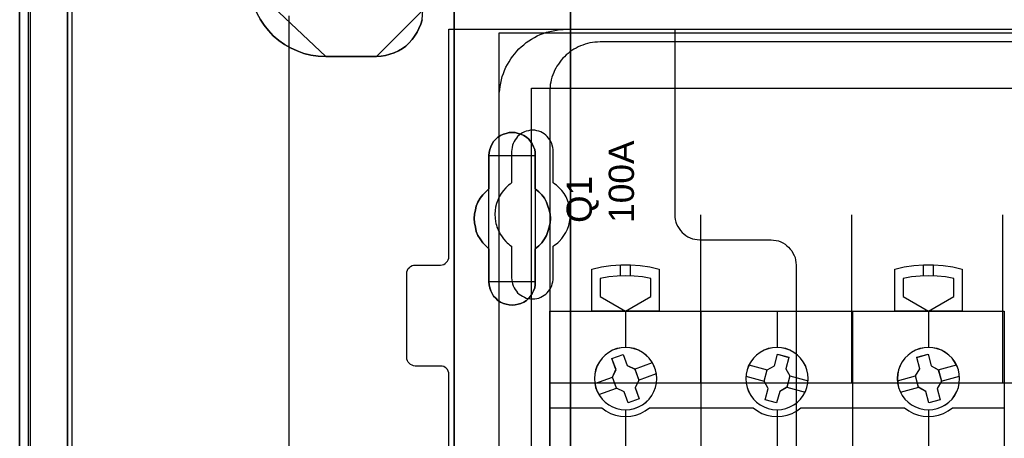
# Model space of a CAD drawing. Extents: x -558982 to 5119495, y -5290134 to 97908.
# Tile 83 of 256: x -479692 to -478522, y -20830 to -20333. Entities that reach past the tile are written whole.
import ezdxf

# ---------------------------------------------------------------- set-up
doc = ezdxf.new("R2010")
doc.units = 0
doc.header["$MEASUREMENT"] = 0
doc.layers.get('0').update_dxf_attribs({"color": 252})
for name, color, linetype in [('30', 7, 'Continuous'), ('45', 8, 'Continuous'), ('5', 7, 'Continuous'), ('50', 7, 'Continuous')]:
    doc.layers.add(name, color=color, linetype=linetype)
doc.styles.get("Standard").update_dxf_attribs({"font": 'arial.ttf', "bigfont": 'BIGFONT.SHX'})

# ---------------------------------------------------------------- blocks, each defined once
blk = doc.blocks.new('*U1040')
at = {"layer": '5', "color": 7}
for points in [[(0, -20.806875), (0, -801.193125)], [(4.692335, -801.191648), (4.692335, -20.805704)], [(4.692335, -20.805704), (4.692335, -801.191648)], [(27.580767, -84.307315), (28.044798, -85.026604), (28.560388, -85.643137), (29.127537, -86.25967), (29.797804, -86.824825), (30.468071, -87.287225), (31.189897, -87.698247), (31.963282, -88.057891), (32.788227, -88.366158), (33.613171, -88.571669), (34.489674, -88.674424), (35.366177, -88.725802), (41.398581, -88.725802), (41.96573, -88.674424), (42.48132, -88.623046), (42.99691, -88.468913), (43.5125, -88.31478), (44.02809, -88.057891), (44.492121, -87.801002), (44.904593, -87.492736), (45.265506, -87.133092), (45.626419, -86.722069), (45.935774, -86.311047), (46.245128, -85.848648), (46.451364, -85.386248), (46.6576, -84.87247), (46.812277, -84.358693)], [(46.812277, -84.358693), (46.6576, -84.87247), (46.451364, -85.386248), (46.245128, -85.848648), (45.935774, -86.311047), (45.626419, -86.722069), (45.265506, -87.133092), (44.904593, -87.492736), (44.492121, -87.801002), (44.02809, -88.057891), (43.5125, -88.31478), (42.99691, -88.468913), (42.48132, -88.623046), (41.96573, -88.674424), (41.398581, -88.725802), (35.366177, -88.725802), (34.489674, -88.674424), (33.613171, -88.571669), (32.788227, -88.366158), (31.963282, -88.057891), (31.189897, -87.698247), (30.468071, -87.287225), (29.797804, -86.824825), (29.127537, -86.25967), (28.560388, -85.643137), (28.044798, -85.026604), (27.580767, -84.307315)], [(50.625815, -386.338651), (50.625815, -323.250088), (50.625815, -298.744188), (50.625815, -173.234937), (50.625815, -148.780413), (50.625815, -78.807593), (50.625815, -73.721462), (51.244508, -73.721462), (63.8246, -73.721462), (64.443293, -73.721462), (64.443293, -78.807593), (64.443293, -78.807593), (64.443293, -386.338651)], [(64.444049, -386.341247), (64.444049, -78.807635), (64.444049, -73.721462), (63.825368, -73.721462), (63.825368, -73.721462), (51.245527, -73.721462), (50.626846, -73.721462), (50.626846, -78.807635), (50.626846, -148.781036), (50.626846, -173.235764), (50.626846, -298.746057), (50.626846, -323.25216), (50.626846, -386.341247)]]:
    blk.add_lwpolyline(points, dxfattribs=at)
at = {"layer": '5', "color": 59}
for points in [[(4.692335, -12.740183), (4.692335, -801.190946), (4.692335, -12.740183)], [(-1, -20.806406), (-1, -801.190946), (-1, -20.806406)]]:
    blk.add_lwpolyline(points, close=True, dxfattribs=at)
at = {"layer": '5', "color": 7}
for points in [[(50.626846, -78.808532), (50.626846, -148.782882), (50.626846, -78.808532)], [(64.441398, -386.34188), (64.441398, -78.808532), (64.441398, -386.34188)], [(26.343351, -80.196155), (26.394917, -81.121057), (26.601183, -81.943191), (26.859015, -82.765326), (27.168414, -83.587461), (27.580945, -84.306828), (28.045043, -85.026196), (28.560708, -85.642797), (29.127939, -86.259398), (29.798303, -86.824616), (30.468667, -87.287066), (31.190597, -87.698134), (31.964094, -88.057818), (32.789157, -88.366118), (33.61422, -88.571652), (34.49085, -88.674419), (35.367479, -88.725802), (26.343351, -80.196155)], [(41.398587, -88.725802), (41.965736, -88.674423), (42.481325, -88.623044), (42.996915, -88.468908), (43.512504, -88.314772), (44.028094, -88.057878), (44.492124, -87.800984), (44.904596, -87.492711), (45.265508, -87.133059), (45.626421, -86.722029), (45.935775, -86.310999), (46.245128, -85.84859), (46.451364, -85.386181), (46.6576, -84.872393), (46.812277, -84.358605), (46.863836, -83.793438), (46.915395, -83.228271), (41.398587, -88.725802)], [(41.401239, -88.723154), (35.364828, -88.723154), (41.401239, -88.723154)], [(56.14293, -98.126221), (55.833482, -98.331753), (55.575608, -98.537286), (55.317735, -98.845585), (55.163011, -99.1025), (55.008286, -99.462182), (54.853562, -99.770481), (54.801988, -100.130163), (54.750413, -100.489845), (54.750413, -104.446346), (54.38939, -104.806028), (54.028367, -105.16571), (53.718919, -105.576775), (53.461045, -106.039223), (53.254746, -106.501671), (53.151597, -106.96412), (53.048447, -107.477951), (52.996873, -107.991782), (53.048447, -108.505614), (53.151597, -109.019445), (53.254746, -109.533276), (53.461045, -109.995724), (53.718919, -110.40679), (54.028367, -110.869238), (54.38939, -111.22892), (54.750413, -111.588602), (54.750413, -115.49372), (54.801988, -115.853402), (54.853562, -116.213084), (55.008286, -116.572766), (55.163011, -116.881064), (55.317735, -117.189363), (55.575608, -117.446279), (55.833482, -117.703194), (56.14293, -117.908727), (56.503953, -118.062876), (56.813401, -118.165643), (57.174424, -118.217026), (57.535447, -118.268409), (57.89647, -118.217026), (58.257493, -118.165643), (58.566941, -118.062876), (58.927964, -117.908727), (59.237413, -117.703194), (59.495286, -117.446279), (59.701585, -117.189363), (59.907884, -116.881064), (60.062608, -116.572766), (60.217332, -116.213084), (60.268907, -115.853402), (60.268907, -115.49372), (60.268907, -111.588602), (60.681505, -111.22892), (61.042528, -110.869238), (61.351976, -110.40679), (61.60985, -109.995724), (61.764574, -109.533276), (61.919298, -109.019445), (62.022447, -108.505614), (62.074022, -107.991782), (62.022447, -107.477951), (61.919298, -106.96412), (61.764574, -106.501671), (61.60985, -106.039223), (61.351976, -105.576775), (61.042528, -105.16571), (60.681505, -104.806028), (60.268907, -104.446346), (60.268907, -100.489845), (60.268907, -100.130163), (60.217332, -99.770481), (60.062608, -99.462182), (59.907884, -99.1025), (59.701585, -98.845585), (59.495286, -98.537286), (59.237413, -98.331753), (58.927964, -98.126221), (58.566941, -97.972071), (58.257493, -97.869305), (57.89647, -97.766539), (57.535447, -97.766539), (57.174424, -97.766539), (56.813401, -97.869305), (56.503953, -97.972071), (56.14293, -98.126221)], [(56.14293, -98.126221), (55.833482, -98.331753), (55.575608, -98.537286), (55.317735, -98.845585), (55.163011, -99.1025), (55.008286, -99.462182), (54.853562, -99.770481), (54.801988, -100.130163), (54.750413, -100.489845), (54.750413, -104.446346), (54.38939, -104.806028), (54.028367, -105.16571), (53.718919, -105.576775), (53.461045, -106.039223), (53.254746, -106.501671), (53.151597, -106.96412), (53.048447, -107.477951), (52.996873, -107.991782), (53.048447, -108.505614), (53.151597, -109.019445), (53.254746, -109.533276), (53.461045, -109.995724), (53.718919, -110.40679), (54.028367, -110.869238), (54.38939, -111.22892), (54.750413, -111.588602), (54.750413, -115.49372), (54.801988, -115.853402), (54.853562, -116.213084), (55.008286, -116.572766), (55.163011, -116.881064), (55.317735, -117.189363), (55.575608, -117.446279), (55.833482, -117.703194), (56.14293, -117.908727), (56.503953, -118.062876), (56.813401, -118.165643), (57.174424, -118.217026), (57.535447, -118.268409), (57.89647, -118.217026), (58.257493, -118.165643), (58.566941, -118.062876), (58.927964, -117.908727), (59.237413, -117.703194), (59.495286, -117.446279), (59.701585, -117.189363), (59.907884, -116.881064), (60.062608, -116.572766), (60.217332, -116.213084), (60.268907, -115.853402), (60.268907, -115.49372), (60.268907, -111.588602), (60.681505, -111.22892), (61.042528, -110.869238), (61.351976, -110.40679), (61.60985, -109.995724), (61.764574, -109.533276), (61.919298, -109.019445), (62.022447, -108.505614), (62.074022, -107.991782), (62.022447, -107.477951), (61.919298, -106.96412), (61.764574, -106.501671), (61.60985, -106.039223), (61.351976, -105.576775), (61.042528, -105.16571), (60.681505, -104.806028), (60.268907, -104.446346), (60.268907, -100.489845), (60.268907, -100.130163), (60.217332, -99.770481), (60.062608, -99.462182), (59.907884, -99.1025), (59.701585, -98.845585), (59.495286, -98.537286), (59.237413, -98.331753), (58.927964, -98.126221), (58.566941, -97.972071), (58.257493, -97.869305), (57.89647, -97.766539), (57.535447, -97.766539), (57.174424, -97.766539), (56.813401, -97.869305), (56.503953, -97.972071), (56.14293, -98.126221)], [(54.750413, -100.489845), (54.801988, -100.130163), (54.853562, -99.770481), (55.008286, -99.462182), (55.163011, -99.1025), (55.317735, -98.845585), (55.575608, -98.537286), (55.833482, -98.331753), (56.14293, -98.126221), (56.503953, -97.972071), (56.813401, -97.869305), (57.174424, -97.766539), (57.535447, -97.766539), (57.89647, -97.766539), (58.257493, -97.869305), (58.566941, -97.972071), (58.927964, -98.126221), (59.237413, -98.331753), (59.495286, -98.537286), (59.701585, -98.845585), (59.907884, -99.1025), (60.062608, -99.462182), (60.217332, -99.770481), (60.268907, -100.130163), (60.268907, -100.489845), (60.268907, -104.446346), (60.681505, -104.806028), (61.042528, -105.16571), (61.351976, -105.576775), (61.60985, -106.039223), (61.764574, -106.501671), (61.919298, -106.96412), (62.022447, -107.477951), (62.074022, -107.991782), (62.022447, -108.505614), (61.919298, -109.019445), (61.764574, -109.533276), (61.60985, -109.995724), (61.351976, -110.40679), (61.042528, -110.869238), (60.681505, -111.22892), (60.268907, -111.588602), (60.268907, -115.49372), (60.268907, -115.853402), (60.217332, -116.213084), (60.062608, -116.572766), (59.907884, -116.881064), (59.701585, -117.189363), (59.495286, -117.446279), (59.237413, -117.703194), (58.927964, -117.908727), (58.566941, -118.062876), (58.257493, -118.165643), (57.89647, -118.217026), (57.535447, -118.268409), (57.174424, -118.217026), (56.813401, -118.165643), (56.503953, -118.062876), (56.14293, -117.908727), (55.833482, -117.703194), (55.575608, -117.446279), (55.317735, -117.189363), (55.163011, -116.881064), (55.008286, -116.572766), (54.853562, -116.213084), (54.801988, -115.853402), (54.750413, -115.49372), (54.750413, -111.588602), (54.38939, -111.22892), (54.028367, -110.869238), (53.718919, -110.40679), (53.461045, -109.995724), (53.254746, -109.533276), (53.151597, -109.019445), (53.048447, -108.505614), (52.996873, -107.991782), (53.048447, -107.477951), (53.151597, -106.96412), (53.254746, -106.501671), (53.461045, -106.039223), (53.718919, -105.576775), (54.028367, -105.16571), (54.38939, -104.806028), (54.750413, -104.446346), (54.750413, -100.489845)], [(60.268666, -100.491471), (60.268666, -100.131574), (60.217082, -99.771677), (60.062331, -99.463195), (59.90758, -99.103298), (59.701245, -98.846229), (59.49491, -98.537746), (59.236992, -98.332091), (58.927489, -98.126435), (58.566403, -97.972194), (58.256901, -97.869366), (57.895815, -97.766539), (57.534729, -97.766539), (57.173643, -97.766539), (56.812557, -97.869366), (56.503054, -97.972194), (56.141968, -98.126435), (55.832466, -98.332091), (55.574547, -98.537746), (55.316629, -98.846229), (55.161878, -99.103298), (55.007126, -99.463195), (54.852375, -99.771677), (54.800792, -100.131574), (54.749208, -100.491471), (60.268666, -100.491471)], [(54.749208, -100.488823), (54.749208, -104.447786), (54.749208, -100.488823)], [(60.266015, -104.447786), (60.266015, -100.488823), (60.266015, -104.447786)], [(54.751859, -104.445138), (54.390538, -104.804808), (54.029217, -105.164479), (53.719514, -105.57553), (53.461428, -106.037963), (53.254959, -106.500397), (53.151724, -106.96283), (53.04849, -107.476644), (52.996873, -107.990459), (53.04849, -108.504274), (53.151724, -109.018088), (53.254959, -109.531903), (53.461428, -109.994336), (53.719514, -110.405388), (54.029217, -110.867821), (54.390538, -111.227491), (54.751859, -111.587161), (54.751859, -104.445138)], [(60.266015, -111.587161), (60.679274, -111.227491), (61.040875, -110.867821), (61.350819, -110.405388), (61.609106, -109.994336), (61.764078, -109.531903), (61.91905, -109.018088), (62.022365, -108.504274), (62.074022, -107.990459), (62.022365, -107.476644), (61.91905, -106.96283), (61.764078, -106.500397), (61.609106, -106.037963), (61.350819, -105.57553), (61.040875, -105.164479), (60.679274, -104.804808), (60.266015, -104.445138), (60.266015, -111.587161)], [(54.749208, -111.587161), (54.749208, -115.493162), (54.749208, -111.587161)], [(60.266015, -115.493162), (60.266015, -111.587161), (60.266015, -115.493162)], [(54.749208, -115.490514), (54.800792, -115.850612), (54.852375, -116.210709), (55.007126, -116.570807), (55.161878, -116.879461), (55.316629, -117.188116), (55.574547, -117.445329), (55.832466, -117.702541), (56.141968, -117.908311), (56.503054, -118.062639), (56.812557, -118.165524), (57.173643, -118.216966), (57.534729, -118.268409), (57.895815, -118.216966), (58.256901, -118.165524), (58.566403, -118.062639), (58.927489, -117.908311), (59.236992, -117.702541), (59.49491, -117.445329), (59.701245, -117.188116), (59.90758, -116.879461), (60.062331, -116.570807), (60.217082, -116.210709), (60.268666, -115.850612), (60.268666, -115.490514), (54.749208, -115.490514)]]:
    blk.add_lwpolyline(points, close=True, dxfattribs=at)
at = {"layer": '50', "color": 7}
for points in [[(0.235942, -20.558787), (0.235942, -801.133213)], [(5.203985, -20.552831), (5.203985, -801.136518)], [(30.977363, -83.887281), (30.977363, -84.554755), (30.977363, -397.907699)], [(55.98194, -85.921426), (391.762235, -85.921426), (391.762235, -735.000783), (55.98194, -735.000783), (55.98194, -85.921426)], [(59.825943, -92.486155), (387.918232, -92.486155), (387.918232, -379.414356), (59.825943, -379.414356), (59.825943, -92.486155)]]:
    blk.add_lwpolyline(points, dxfattribs=at)
blk = doc.blocks.new('*U1042')
at = {"layer": '50', "color": 7}
for points in [[(56.000497, -152.524789), (56.000497, -93.507993), (56.000497, -93.087645), (56.042497, -92.688315), (56.084497, -92.288985), (56.168497, -91.889655), (56.252497, -91.490325), (56.357497, -91.112012), (56.483498, -90.754717), (56.630498, -90.376404), (56.777498, -90.019108), (56.966498, -89.68283), (57.155498, -89.346552), (57.365498, -89.010274), (57.575499, -88.716031), (57.827499, -88.40077), (58.079499, -88.106527), (58.331499, -87.833301), (58.6045, -87.581092), (58.8985, -87.328884), (59.1925, -87.076675), (59.507501, -86.866502), (59.843501, -86.656328), (60.179501, -86.467171), (60.515502, -86.278015), (60.872502, -86.130893), (61.229502, -85.983772), (61.607503, -85.857668), (61.985503, -85.752581), (62.384503, -85.668511), (62.783504, -85.584442), (63.182504, -85.542407), (63.581505, -85.521389), (64.001505, -85.500372), (383.999821, -85.500372)], [(379.969373, -86.991273), (67.968952, -86.991273), (67.674949, -87.012291), (67.359946, -87.033308), (67.065942, -87.075344), (66.771939, -87.117379), (66.477936, -87.180433), (66.183933, -87.264504), (65.91093, -87.369592), (65.637927, -87.474681), (65.364924, -87.57977), (65.112921, -87.726894), (64.860918, -87.853001), (64.629916, -88.021143), (64.377913, -88.189285), (64.167911, -88.357427), (63.936908, -88.546587), (63.726906, -88.756764), (63.537904, -88.945924), (63.348902, -89.17712), (63.1809, -89.408315), (63.012898, -89.63951), (62.844896, -89.870706), (62.697894, -90.122919), (62.571893, -90.39615), (62.466892, -90.648363), (62.340891, -90.921594), (62.25689, -91.194825), (62.172889, -91.489073), (62.109888, -91.783322), (62.046887, -92.07757), (62.025887, -92.371819), (62.004887, -92.687085), (61.983887, -93.002352), (61.983887, -227.999417)], [(379.969373, -86.991273), (67.968952, -86.991273), (67.674949, -87.012292), (67.359946, -87.033311), (67.065942, -87.075348), (66.771939, -87.117386), (66.477936, -87.180443), (66.183933, -87.264518), (65.91093, -87.369613), (65.637927, -87.474707), (65.364924, -87.579802), (65.112921, -87.726934), (64.860918, -87.853047), (64.629916, -88.021199), (64.377913, -88.18935), (64.167911, -88.357501), (63.936908, -88.546671), (63.726906, -88.75686), (63.537904, -88.94603), (63.348902, -89.177238), (63.1809, -89.408446), (63.012898, -89.639653), (62.844896, -89.870861), (62.697894, -90.123088), (62.571893, -90.396334), (62.466892, -90.64856), (62.340891, -90.921806), (62.25689, -91.195052), (62.172889, -91.489316), (62.109888, -91.783581), (62.046887, -92.077845), (62.025887, -92.37211), (62.004887, -92.687393), (61.983887, -93.002676), (61.983887, -127.5157), (386.017439, -127.5157)], [(379.969373, -86.991273), (67.968952, -86.991273), (67.674949, -87.012292), (67.359946, -87.033311), (67.065942, -87.075348), (66.771939, -87.117386), (66.477936, -87.180443), (66.183933, -87.264518), (65.91093, -87.369613), (65.637927, -87.474707), (65.364924, -87.579802), (65.112921, -87.726934), (64.860918, -87.853047), (64.629916, -88.021199), (64.377913, -88.18935), (64.167911, -88.357501), (63.936908, -88.546671), (63.726906, -88.75686), (63.537904, -88.94603), (63.348902, -89.177238), (63.1809, -89.408446), (63.012898, -89.639653), (62.844896, -89.870861), (62.697894, -90.123088), (62.571893, -90.396334), (62.466892, -90.64856), (62.340891, -90.921806), (62.25689, -91.195052), (62.172889, -91.489316), (62.109888, -91.783581), (62.046887, -92.077845), (62.025887, -92.37211), (62.004887, -92.687393), (61.983887, -93.002676), (61.983887, -127.5157), (386.017439, -127.5157)], [(79.960566, -127.558071), (79.960566, -107.546106)], [(97.87362, -127.558071), (97.87362, -107.546106)], [(115.850299, -127.558071), (115.850299, -107.546106)]]:
    blk.add_lwpolyline(points, dxfattribs=at)
blk = doc.blocks.new('*U1043')
at = {"layer": '30', "color": 7}
for points in [[(50.0136, -194.483557), (50.0136, -126.518212), (49.991224, -126.315599), (49.924096, -126.112986), (49.834591, -125.932886), (49.700334, -125.775298), (49.566077, -125.662736), (49.387068, -125.572685), (49.208059, -125.52766), (49.006674, -125.505148), (46.008272, -125.505148), (46.008272, -125.505148), (45.806887, -125.482635), (45.627878, -125.415098), (45.448869, -125.325048), (45.314612, -125.189972), (45.180355, -125.054897), (45.090851, -124.874797), (45.023722, -124.694697), (45.001346, -124.492084), (45.001346, -114.541543), (45.023722, -114.316418), (45.090851, -114.113805), (45.180355, -113.933705), (45.314612, -113.798629), (45.448869, -113.663554), (45.627878, -113.573504), (45.806887, -113.528479), (46.008272, -113.505966), (49.006674, -113.505966), (49.208059, -113.483454), (49.387068, -113.438429), (49.566077, -113.325866), (49.700334, -113.213303), (49.834591, -113.055716), (49.924096, -112.875615), (49.991224, -112.695515), (50.0136, -112.492902), (50.0136, -85.500372), (76.842584, -85.500372), (76.842584, -107.517632), (76.86496, -107.810295), (76.909712, -108.102958), (76.976841, -108.395621), (77.066345, -108.665771), (77.200602, -108.935922), (77.357235, -109.18356), (77.536244, -109.408685), (77.715253, -109.63381), (77.939015, -109.813911), (78.162776, -109.994011), (78.408913, -110.151599), (78.677427, -110.264161), (78.945941, -110.376724), (79.214454, -110.444261), (79.52772, -110.489287), (79.81861, -110.511799), (88.299164, -110.511799), (88.590054, -110.534312), (88.880944, -110.579337), (89.171833, -110.646874), (89.440347, -110.759437), (89.708861, -110.872), (89.954998, -111.029587), (90.178759, -111.209688), (90.380145, -111.389788), (90.58153, -111.614913), (90.760539, -111.840039), (90.894796, -112.087677), (91.029053, -112.357827), (91.140933, -112.627977), (91.208062, -112.92064), (91.252814, -113.213303), (91.27519, -113.505966), (91.27519, -207.495802)], [(46.008272, -125.505148), (45.806887, -125.482635), (45.627878, -125.415098), (45.448869, -125.325048), (45.314612, -125.189972), (45.180355, -125.054897), (45.090851, -124.874797), (45.023722, -124.694697), (45.001346, -124.492084), (45.001346, -114.541543), (45.023722, -114.316418), (45.090851, -114.113805), (45.180355, -113.933705), (45.314612, -113.798629), (45.448869, -113.663554), (45.627878, -113.573504), (45.806887, -113.528479), (46.008272, -113.505966), (49.006674, -113.505966), (49.208059, -113.483454), (49.387068, -113.438429), (49.566077, -113.325866), (49.700334, -113.213303), (49.834591, -113.055716), (49.924096, -112.875615), (49.991224, -112.695515), (50.0136, -112.492902), (50.0136, -85.500372), (76.842584, -85.500372), (76.842584, -107.517632), (76.86496, -107.810295), (76.909712, -108.102958), (76.976841, -108.395621), (77.066345, -108.665771), (77.200602, -108.935922), (77.357235, -109.18356), (77.536244, -109.408685), (77.715253, -109.63381), (77.939015, -109.813911), (78.162776, -109.994011), (78.408913, -110.151599), (78.677427, -110.264161), (78.945941, -110.376724), (79.214454, -110.444261), (79.52772, -110.489287), (79.81861, -110.511799), (88.299164, -110.511799), (88.590054, -110.534312), (88.880944, -110.579337), (89.171833, -110.646874), (89.440347, -110.759437), (89.708861, -110.872), (89.954998, -111.029587), (90.178759, -111.209688), (90.380145, -111.389788), (90.58153, -111.614913), (90.760539, -111.840039), (90.894796, -112.087677), (91.029053, -112.357827), (91.140933, -112.627977), (91.208062, -112.92064), (91.252814, -113.213303), (91.27519, -113.505966), (91.27519, -207.495802)], [(50.0136, -194.483557), (50.0136, -126.518212), (49.991224, -126.315599), (49.924096, -126.112986), (49.834591, -125.932886), (49.700334, -125.775298), (49.566077, -125.662736), (49.387068, -125.572685), (49.208059, -125.52766), (49.006674, -125.505148), (46.008272, -125.505148)], [(62.409659, -115.015831), (62.409659, -111.255808), (62.611125, -111.120717), (62.790205, -110.985627), (62.969286, -110.850536), (63.125981, -110.69293), (63.416987, -110.355204), (63.685608, -109.994962), (63.909458, -109.63472), (64.088539, -109.229448), (64.245234, -108.824176), (64.357159, -108.418904), (64.424315, -107.991117), (64.4467, -107.540815), (64.424315, -107.113028), (64.357159, -106.662726), (64.267619, -106.234939), (64.110924, -105.807152), (63.931843, -105.40188), (63.707993, -104.996608), (63.439372, -104.636366), (63.125981, -104.321155), (62.969286, -104.186064), (62.790205, -104.028458), (62.611125, -103.893368), (62.409659, -103.758277), (62.409659, -100.020769), (62.387274, -99.773103), (62.364889, -99.525437), (62.297734, -99.277771), (62.230579, -99.052619), (62.118653, -98.827468), (62.006728, -98.624832), (61.850032, -98.422196), (61.693337, -98.242076), (61.536642, -98.08447), (61.335176, -97.926864), (61.13371, -97.814289), (60.932245, -97.701713), (60.708394, -97.611653), (60.462159, -97.544107), (60.215923, -97.499077), (59.969687, -97.499077), (59.701066, -97.499077), (59.454831, -97.544107), (59.208595, -97.611653), (58.984745, -97.701713), (58.760894, -97.814289), (58.559428, -97.926864), (58.357963, -98.08447), (58.178882, -98.242076), (58.022187, -98.422196), (57.887876, -98.624832), (57.753566, -98.827468), (57.664026, -99.052619), (57.574486, -99.277771), (57.50733, -99.525437), (57.484945, -99.773103), (57.46256, -100.020769), (57.46256, -103.758277), (57.28348, -103.893368), (57.104399, -104.028458), (56.925319, -104.186064), (56.768623, -104.34367), (56.477618, -104.658881), (56.208997, -105.019123), (55.985146, -105.40188), (55.806066, -105.784637), (55.671755, -106.189909), (55.55983, -106.617696), (55.492675, -107.045483), (55.47029, -107.47327), (55.492675, -107.923572), (55.537445, -108.351359), (55.6046, -108.57651), (55.64937, -108.779146), (55.716525, -109.004297), (55.806066, -109.206933), (55.895606, -109.432084), (56.007531, -109.63472), (56.119457, -109.837356), (56.253767, -110.039992), (56.500003, -110.377719), (56.768623, -110.69293), (56.925319, -110.850536), (57.082014, -110.985627), (57.261095, -111.143233), (57.46256, -111.255808), (57.46256, -115.015831), (57.484945, -115.263497), (57.50733, -115.511164), (57.574486, -115.75883), (57.664026, -115.983981), (57.753566, -116.209132), (57.887876, -116.411768), (58.022187, -116.614404), (58.178882, -116.794525), (58.357963, -116.952131), (58.559428, -117.087221), (58.760894, -117.222312), (58.984745, -117.334887), (59.208595, -117.424948), (59.454831, -117.492493), (59.701066, -117.515008), (59.969687, -117.537523), (60.215923, -117.515008), (60.462159, -117.492493), (60.708394, -117.424948), (60.932245, -117.334887), (61.13371, -117.222312), (61.335176, -117.087221), (61.536642, -116.952131), (61.693337, -116.794525), (61.850032, -116.614404), (62.006728, -116.411768), (62.118653, -116.209132), (62.230579, -115.983981), (62.297734, -115.75883), (62.364889, -115.511164), (62.387274, -115.263497), (62.409659, -115.015831)]]:
    blk.add_lwpolyline(points, dxfattribs=at)
blk = doc.blocks.new('*U1044')
at = {"layer": '45', "color": 7}
for points in [[(66.996997, -118.999294), (66.996997, -113.985798), (66.996997, -113.985798), (68.127265, -113.739809), (69.269245, -113.575816), (70.422938, -113.493819), (71.582488, -113.493819), (72.730325, -113.575816), (73.878162, -113.739809), (75.008429, -113.985798), (75.008429, -113.985798), (75.008429, -118.999294), (66.996997, -118.999294)], [(102.995423, -118.999294), (102.995423, -113.985798), (102.995423, -113.985798), (104.125317, -113.739809), (105.272774, -113.575816), (106.420231, -113.493819), (107.579396, -113.493819), (108.732708, -113.575816), (109.87431, -113.739809), (111.004204, -113.985798), (111.004204, -113.985798), (111.004204, -118.999294), (102.995423, -118.999294)], [(74.014291, -115.090819), (73.01859, -114.926745), (72.011176, -114.815409), (71.003761, -114.78611), (70.002204, -114.815409), (68.994789, -114.926745), (67.999089, -115.090819), (67.999089, -115.090819), (67.999089, -117.264798), (67.999089, -117.264798), (71.003761, -118.999294), (71.003761, -118.999294), (74.014291, -117.264798), (74.014291, -117.264798), (74.014291, -115.090819), (74.014291, -115.090819)], [(110.004764, -115.090819), (109.014484, -114.926745), (108.012485, -114.815409), (106.998767, -114.78611), (105.990908, -114.815409), (104.98305, -114.926745), (103.986911, -115.090819), (103.986911, -115.090819), (103.986911, -117.264798), (103.986911, -117.264798), (106.998767, -118.999294), (106.998767, -118.999294), (110.004764, -117.264798), (110.004764, -117.264798), (110.004764, -115.090819), (110.004764, -115.090819)], [(79.996615, -118.986054), (98.004586, -118.986054), (98.004586, -118.986054), (116.00671, -118.986054), (116.00671, -118.986054), (116.00671, -202.010419), (116.00671, -202.010419), (98.004586, -202.010419), (98.004586, -202.010419), (79.996615, -202.010419), (79.996615, -202.010419), (61.994491, -202.010419), (61.994491, -202.010419), (61.994491, -118.986054), (61.994491, -118.986054), (79.996615, -118.986054), (79.996615, -118.986054)], [(79.998383, -118.99135), (98.002818, -118.99135), (116.001408, -118.99135), (116.001408, -202.005122), (98.002818, -202.005122), (79.998383, -202.005122), (61.999793, -202.005122), (61.999793, -118.99135), (79.998383, -118.99135)], [(74.708862, -127.000917), (74.67373, -126.468173), (74.562479, -125.952993), (74.369253, -125.46123), (74.123329, -124.992884), (73.807141, -124.571372), (73.4324, -124.196695), (73.00496, -123.886416), (72.542389, -123.628826), (72.044686, -123.441487), (71.529417, -123.330255), (71.002437, -123.289275), (70.481312, -123.330255), (69.954332, -123.441487), (69.462484, -123.628826), (68.999913, -123.886416), (68.578329, -124.196695), (68.203587, -124.571372), (67.887399, -124.992884), (67.629765, -125.46123), (67.448249, -125.952993), (67.336998, -126.468173), (67.301866, -127.000917), (67.336998, -127.527806), (67.448249, -128.042987), (67.629765, -128.540604), (67.887399, -129.003096), (68.203587, -129.430462), (68.578329, -129.805138), (68.999913, -130.121272), (69.462484, -130.373008), (69.954332, -130.560346), (70.481312, -130.671578), (71.002437, -130.706704), (71.529417, -130.671578), (72.044686, -130.560346), (72.542389, -130.373008), (73.00496, -130.121272), (73.4324, -129.805138), (73.807141, -129.430462), (74.123329, -129.003096), (74.369253, -128.540604), (74.562479, -128.042987), (74.67373, -127.527806), (74.708862, -127.000917)], [(74.70356, -127.000913), (74.668479, -126.46893), (74.557387, -125.954485), (74.364437, -125.463424), (74.118865, -124.995747), (73.80313, -124.574838), (73.428925, -124.200696), (73.002098, -123.89086), (72.540189, -123.633637), (72.043198, -123.446566), (71.528666, -123.335493), (71.002441, -123.294571), (70.482062, -123.335493), (69.955837, -123.446566), (69.464693, -123.633637), (69.002784, -123.89086), (68.581803, -124.200696), (68.207598, -124.574838), (67.891863, -124.995747), (67.634597, -125.463424), (67.453342, -125.954485), (67.34225, -126.46893), (67.307168, -127.000913), (67.34225, -127.52705), (67.453342, -128.041494), (67.634597, -128.538401), (67.891863, -129.000233), (68.207598, -129.426988), (68.581803, -129.80113), (69.002784, -130.116812), (69.464693, -130.368188), (69.955837, -130.555259), (70.482062, -130.666332), (71.002441, -130.701408), (71.528666, -130.666332), (72.043198, -130.555259), (72.540189, -130.368188), (73.002098, -130.116812), (73.428925, -129.80113), (73.80313, -129.426988), (74.118865, -129.000233), (74.364437, -128.538401), (74.557387, -128.041494), (74.668479, -127.52705), (74.70356, -127.000913)], [(92.709401, -127.000917), (92.674259, -126.468173), (92.557119, -125.952993), (92.375552, -125.46123), (92.123702, -124.992884), (91.801567, -124.571372), (91.42672, -124.196695), (91.005017, -123.886416), (90.536458, -123.628826), (90.04447, -123.441487), (89.529055, -123.330255), (89.007783, -123.289275), (88.474797, -123.330255), (87.959382, -123.441487), (87.467395, -123.628826), (86.998836, -123.886416), (86.577132, -124.196695), (86.202285, -124.571372), (85.88015, -124.992884), (85.6283, -125.46123), (85.446733, -125.952993), (85.329593, -126.468173), (85.294451, -127.000917), (85.329593, -127.527806), (85.446733, -128.042987), (85.6283, -128.540604), (85.88015, -129.003096), (86.202285, -129.430462), (86.577132, -129.805138), (86.998836, -130.121272), (87.467395, -130.373008), (87.959382, -130.560346), (88.474797, -130.671578), (89.007783, -130.706704), (89.529055, -130.671578), (90.04447, -130.560346), (90.536458, -130.373008), (91.005017, -130.121272), (91.42672, -129.805138), (91.801567, -129.430462), (92.123702, -129.003096), (92.375552, -128.540604), (92.557119, -128.042987), (92.674259, -127.527806), (92.709401, -127.000917)], [(92.701448, -127.000913), (92.666369, -126.46893), (92.549438, -125.954485), (92.368196, -125.463424), (92.116796, -124.995747), (91.795237, -124.574838), (91.42106, -124.200696), (91.00011, -123.89086), (90.532389, -123.633637), (90.041281, -123.446566), (89.526787, -123.335493), (89.006447, -123.294571), (88.474414, -123.335493), (87.95992, -123.446566), (87.468812, -123.633637), (87.001091, -123.89086), (86.580141, -124.200696), (86.205964, -124.574838), (85.884406, -124.995747), (85.633005, -125.463424), (85.451763, -125.954485), (85.334833, -126.46893), (85.299754, -127.000913), (85.334833, -127.52705), (85.451763, -128.041494), (85.633005, -128.538401), (85.884406, -129.000233), (86.205964, -129.426988), (86.580141, -129.80113), (87.001091, -130.116812), (87.468812, -130.368188), (87.95992, -130.555259), (88.474414, -130.666332), (89.006447, -130.701408), (89.526787, -130.666332), (90.041281, -130.555259), (90.532389, -130.368188), (91.00011, -130.116812), (91.42106, -129.80113), (91.795237, -129.426988), (92.116796, -129.000233), (92.368196, -128.538401), (92.549438, -128.041494), (92.666369, -127.52705), (92.701448, -127.000913)], [(110.699335, -127.000917), (110.664203, -126.468173), (110.552952, -125.952993), (110.371437, -125.46123), (110.113802, -124.992884), (109.797614, -124.571372), (109.422873, -124.196695), (109.001289, -123.886416), (108.538717, -123.628826), (108.046869, -123.441487), (107.5316, -123.330255), (106.998765, -123.289275), (106.471785, -123.330255), (105.956515, -123.441487), (105.458812, -123.628826), (104.996241, -123.886416), (104.568802, -124.196695), (104.19406, -124.571372), (103.877872, -124.992884), (103.631948, -125.46123), (103.438722, -125.952993), (103.333326, -126.468173), (103.292339, -127.000917), (103.333326, -127.527806), (103.438722, -128.042987), (103.631948, -128.540604), (103.877872, -129.003096), (104.19406, -129.430462), (104.568802, -129.805138), (104.996241, -130.121272), (105.458812, -130.373008), (105.956515, -130.560346), (106.471785, -130.671578), (106.998765, -130.706704), (107.5316, -130.671578), (108.046869, -130.560346), (108.538717, -130.373008), (109.001289, -130.121272), (109.422873, -129.805138), (109.797614, -129.430462), (110.113802, -129.003096), (110.371437, -128.540604), (110.552952, -128.042987), (110.664203, -127.527806), (110.699335, -127.000917)], [(110.694033, -127.000913), (110.658951, -126.46893), (110.547859, -125.954485), (110.366604, -125.463424), (110.109338, -124.995747), (109.793603, -124.574838), (109.419398, -124.200696), (108.998418, -123.89086), (108.536508, -123.633637), (108.045365, -123.446566), (107.530833, -123.335493), (106.998761, -123.294571), (106.472535, -123.335493), (105.958003, -123.446566), (105.461013, -123.633637), (104.999104, -123.89086), (104.572276, -124.200696), (104.198071, -124.574838), (103.882336, -124.995747), (103.636764, -125.463424), (103.443815, -125.954485), (103.33857, -126.46893), (103.297641, -127.000913), (103.33857, -127.52705), (103.443815, -128.041494), (103.636764, -128.538401), (103.882336, -129.000233), (104.198071, -129.426988), (104.572276, -129.80113), (104.999104, -130.116812), (105.461013, -130.368188), (105.958003, -130.555259), (106.472535, -130.666332), (106.998761, -130.701408), (107.530833, -130.666332), (108.045365, -130.555259), (108.536508, -130.368188), (108.998418, -130.116812), (109.419398, -129.80113), (109.793603, -129.426988), (110.109338, -129.000233), (110.366604, -128.538401), (110.547859, -128.041494), (110.658951, -127.52705), (110.694033, -127.000913)], [(69.38293, -124.597916), (70.697537, -124.123438), (70.697537, -124.123438), (71.178777, -125.441432), (71.178777, -125.441432), (72.088438, -125.857333), (72.088438, -125.857333), (72.563809, -127.175327), (72.563809, -127.175327), (72.141257, -128.077421), (72.141257, -128.077421), (72.622497, -129.395415), (72.622497, -129.395415), (71.302021, -129.869893), (71.302021, -129.869893), (70.82665, -128.557757), (70.82665, -128.557757), (69.922858, -128.135999), (69.922858, -128.135999), (69.447486, -126.818004), (69.447486, -126.818004), (69.86417, -125.921768), (69.86417, -125.921768), (69.38293, -124.597916), (69.38293, -124.597916)], [(87.826859, -125.958368), (88.68369, -125.466378), (88.68369, -125.466378), (89.04755, -124.107549), (89.04755, -124.107549), (90.40909, -124.470685), (90.40909, -124.470685), (90.04523, -125.829514), (90.04523, -125.829514), (90.538202, -126.684639), (90.538202, -126.684639), (90.174342, -128.037611), (90.174342, -128.037611), (89.317511, -128.541315), (89.317511, -128.541315), (88.953651, -129.88843), (88.953651, -129.88843), (87.592111, -129.525295), (87.592111, -129.525295), (87.955971, -128.172323), (87.955971, -128.172323), (87.462999, -127.31134), (87.462999, -127.31134), (87.826859, -125.958368), (87.826859, -125.958368)], [(105.596529, -124.470685), (106.953117, -124.107549), (106.953117, -124.107549), (107.317223, -125.466378), (107.317223, -125.466378), (108.174634, -125.958368), (108.174634, -125.958368), (108.53874, -127.31134), (108.53874, -127.31134), (108.045435, -128.17818), (108.045435, -128.17818), (108.403669, -129.525295), (108.403669, -129.525295), (107.052953, -129.88843), (107.052953, -129.88843), (106.688847, -128.535458), (106.688847, -128.535458), (105.819691, -128.037611), (105.819691, -128.037611), (105.455585, -126.684639), (105.455585, -126.684639), (105.960635, -125.829514), (105.960635, -125.829514), (105.596529, -124.470685), (105.596529, -124.470685)]]:
    blk.add_lwpolyline(points, close=True, dxfattribs=at)
for points in [[(70.395626, -114.815239), (70.395626, -113.493819)], [(71.593894, -114.815239), (71.593894, -113.493819)], [(106.396703, -114.815239), (106.396703, -113.493819)], [(107.594971, -114.815239), (107.594971, -113.493819)], [(70.997411, -118.986054), (70.997411, -123.302516)], [(79.992378, -138.010264), (79.992378, -118.986054)], [(89.000601, -118.986054), (89.000601, -123.302516)], [(97.995568, -138.010264), (97.995568, -118.986054)], [(106.993186, -118.986054), (106.993186, -123.302516)], [(72.079034, -125.865912), (74.183957, -125.092656)], [(85.662946, -125.373358), (87.839447, -125.966541)], [(108.162293, -125.966541), (110.330841, -125.373358)], [(67.344283, -127.589848), (69.45981, -126.811296)], [(72.550919, -127.182035), (74.658493, -126.403483)], [(85.299754, -126.723908), (87.476255, -127.31709)], [(90.524947, -126.676241), (92.701448, -127.269424)], [(103.302943, -127.269424), (105.46884, -126.676241)], [(108.522834, -127.31709), (110.694033, -126.723908)], [(67.821469, -128.900676), (69.934345, -128.12742)], [(90.164406, -128.026791), (92.340907, -128.619973)], [(103.666135, -128.619973), (105.832032, -128.026791)], [(70.997411, -130.693464), (70.997411, -138.010264)], [(89.000601, -130.693464), (89.000601, -138.010264)], [(106.993186, -130.693464), (106.993186, -138.010264)]]:
    blk.add_lwpolyline(points, dxfattribs=at)
at = {"layer": '45', "color": 251}
for points in [[(69.388232, -124.602338), (70.698536, -124.128734), (71.1782, -125.444299), (72.084884, -125.859433), (72.558699, -127.174998), (72.13753, -128.075429), (72.617194, -129.390994), (71.301041, -129.864597), (70.827226, -128.554879), (69.926392, -128.133898), (69.452577, -126.818334), (69.867897, -125.923749), (69.388232, -124.602338)], [(87.830907, -125.960273), (88.684783, -125.469185), (89.047388, -124.112845), (90.404233, -124.475315), (90.041628, -125.831655), (90.5329, -126.685213), (90.170295, -128.035706), (89.316418, -128.538487), (88.953813, -129.883134), (87.596968, -129.520664), (87.959573, -128.170171), (87.468301, -127.310766), (87.830907, -125.960273)], [(105.601225, -124.475315), (106.951981, -124.112845), (107.314522, -125.469185), (108.168247, -125.960273), (108.530787, -127.310766), (108.039603, -128.176017), (108.396296, -129.520664), (107.051388, -129.883134), (106.688847, -128.532641), (105.823427, -128.035706), (105.460887, -126.685213), (105.963766, -125.831655), (105.601225, -124.475315)]]:
    blk.add_lwpolyline(points, close=True, dxfattribs=at)
for points in [[(61.994491, -130.492205), (68.18201, -130.492205)], [(68.166104, -130.492205), (68.67013, -130.842147), (69.215181, -131.132776), (69.795396, -131.340368), (70.393194, -131.464923), (71.002713, -131.506442), (71.618093, -131.464923), (72.215891, -131.340368), (72.790246, -131.132776), (73.335297, -130.842147), (73.839322, -130.492205)], [(73.826067, -130.492205), (86.179898, -130.492205)], [(86.166643, -130.492205), (86.664575, -130.842147), (87.209371, -131.132776), (87.789315, -131.340368), (88.392692, -131.464923), (89.007784, -131.506442), (89.611161, -131.464923), (90.214537, -131.340368), (90.794482, -131.132776), (91.339278, -130.842147), (91.83721, -130.492205)], [(91.823955, -130.492205), (104.177785, -130.492205)], [(104.16453, -130.492205), (104.66832, -130.842147), (105.213116, -131.132776), (105.793061, -131.340368), (106.384721, -131.464923), (106.999814, -131.506442), (107.609048, -131.464923), (108.206567, -131.340368), (108.786511, -131.132776), (109.331307, -130.842147), (109.835097, -130.492205)], [(109.821842, -130.492205), (116.00671, -130.492205)]]:
    blk.add_lwpolyline(points, dxfattribs=at)
blk = doc.blocks.new('*U1072')
at = {"layer": '5', "color": 59}
blk.add_lwpolyline([(-1, -20.806406), (-1, -801.190946), (-1, -20.806406)], close=True, dxfattribs=at)

msp = doc.modelspace()

# ---------------------------------------------------------------- block references
at = {"xscale": 10, "yscale": 10, "zscale": 10}
for name in ['*U1040', '*U1072', '*U1043', '*U1042']:
    msp.add_blockref(name, (-479682.3, -19489.1), dxfattribs=at)
ref = msp.add_blockref('*U1044', (-479682.3, -19489.1), dxfattribs=dict(xscale=10, yscale=10, zscale=10))
ref.add_attrib('Oznaczenie', 'Q1', (-479012.3, -20574.1), dxfattribs={"height": 30, "rotation": 90, "flags": 2})
ref.add_attrib('Pr¹d znamionowy', '100A', (-478962.3, -20574.1), dxfattribs={"height": 30, "rotation": 90, "flags": 2})

doc.saveas('drawing.dxf')
